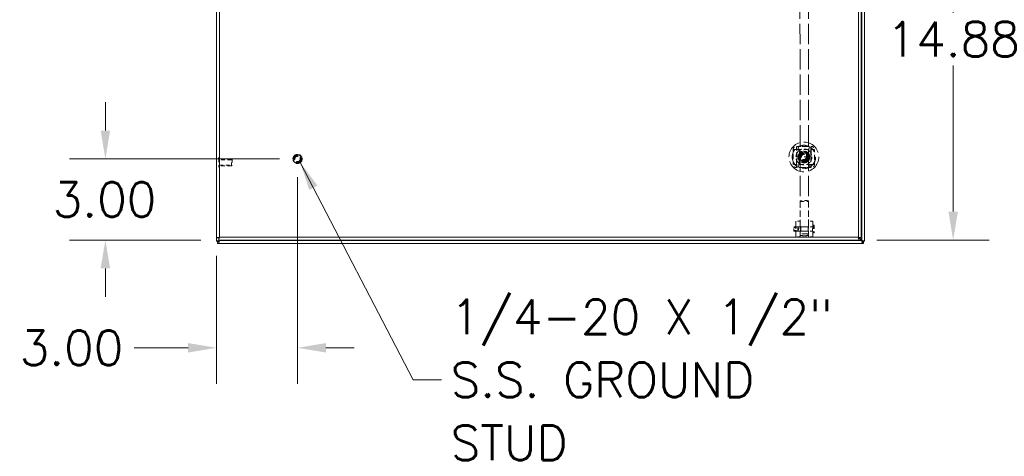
# Model space of a CAD drawing. Header units: inches. Extents: x 1 to 177, y 1 to 112.
# Tile 30 of 70: x 34 to 70, y 38 to 54. Entities that reach past the tile are written whole.
import ezdxf

# ---------------------------------------------------------------- set-up
doc = ezdxf.new("R2010")
doc.units = ezdxf.units.IN
doc.header["$LTSCALE"] = 10.666667
doc.header["$MEASUREMENT"] = 0
doc.linetypes.add('DASHED', pattern=[0.2067, 0.1654, -0.0413])
for name, color, linetype, lineweight in [('Dimension (ANSI)', 7, 'Continuous', 13), ('Hidden (ANSI)', 7, 'DASHED', 15), ('Hidden Narrow (ANSI)', 7, 'DASHED', 9), ('Symbol (ANSI)', 7, 'Continuous', 18), ('Visible (ANSI)', 7, 'Continuous', 13), ('Visible Narrow (ANSI)', 7, 'Continuous', 18)]:
    doc.layers.add(name, color=color, linetype=linetype, lineweight=lineweight)
doc.styles.add('Note Text (ANSI)', font='RomanS.shx')
doc.dimstyles.new('Default (ANSI)', dxfattribs={"dimscale": 10.666667, "dimtxt": 0.12, "dimasz": 0.098425, "dimexe": 0.125, "dimexo": 0.0625, "dimgap": 0.031496, "dimtad": 0, "dimtih": 1, "dimtoh": 1, "dimrnd": 1e-08, "dimzin": 0, "dimdsep": 46, "dimtxsty": 'Note Text (ANSI)', "dimcen": 0.09, "dimdle": 0.393701, "dimclrd": 256, "dimclre": 256, "dimclrt": 256, "dimadec": 0, "dimazin": 0, "dimtfac": 1, "dimtofl": 0, "dimtmove": 0, "dimatfit": 3, "dimfxl": 1, "dimtolj": 1, "dimtzin": 4, "dimlwd": -1, "dimlwe": -1, "dimarcsym": 0})
doc.dimstyles.new('Default (ANSI)$7', dxfattribs={"dimscale": 10.666667, "dimtxt": 0.12, "dimasz": 0.098425, "dimexe": 0.125, "dimexo": 0.0625, "dimgap": 0.031496, "dimtad": 0, "dimtih": 1, "dimtoh": 1, "dimrnd": 1e-08, "dimzin": 0, "dimdsep": 46, "dimtxsty": 'Note Text (ANSI)', "dimcen": 0.09, "dimdle": 0.393701, "dimclrd": 256, "dimclre": 256, "dimclrt": 256, "dimadec": 0, "dimazin": 0, "dimtfac": 1, "dimtofl": 0, "dimtmove": 0, "dimatfit": 3, "dimfxl": 1, "dimtolj": 1, "dimtzin": 4, "dimlwd": -1, "dimlwe": -1, "dimarcsym": 0})

# ---------------------------------------------------------------- blocks, each defined once
blk = doc.blocks.new('*D4')
at = {"layer": 'Defpoints', "color": 0, "transparency": 16777216}
for p in [(36.714, 49.175), (43.828, 49.175), (40.913, 46.175)]:
    blk.add_point(p, dxfattribs=at)
at = {"layer": 'Dimension (ANSI)', "transparency": 16777216}
for p, q in [((36.714, 50.225), (36.714, 51.274)), ((43.161, 49.175), (35.38, 49.175)), ((40.246, 46.175), (35.38, 46.175)), ((36.714, 45.125), (36.714, 44.075))]:
    blk.add_line(p, q, dxfattribs=at)
for points in [[(36.539, 50.225), (36.889, 50.225), (36.714, 49.175)], [(36.539, 45.125), (36.889, 45.125), (36.714, 46.175)]]:
    blk.add_solid(points, dxfattribs=at)
at = {"layer": 'Dimension (ANSI)', "transparency": 16777216, "insert": (34.763, 48.315), "char_height": 1.28, "attachment_point": 1, "style": 'Note Text (ANSI)'}
blk.add_mtext('\\A1;3.00', dxfattribs=at)
blk = doc.blocks.new('*D5')
at = {"layer": 'Defpoints', "color": 0, "transparency": 16777216}
for p in [(43.828, 49.175), (40.828, 46.26), (40.828, 42.185)]:
    blk.add_point(p, dxfattribs=at)
at = {"layer": 'Dimension (ANSI)', "transparency": 16777216}
for p, q in [((43.828, 48.508), (43.828, 40.852)), ((40.828, 45.593), (40.828, 40.852)), ((39.778, 42.185), (37.777, 42.185)), ((44.878, 42.185), (45.928, 42.185))]:
    blk.add_line(p, q, dxfattribs=at)
for points in [[(39.778, 42.36), (39.778, 42.01), (40.828, 42.185)], [(44.878, 42.36), (44.878, 42.01), (43.828, 42.185)]]:
    blk.add_solid(points, dxfattribs=at)
at = {"layer": 'Dimension (ANSI)', "transparency": 16777216, "insert": (33.54, 42.825), "char_height": 1.28, "attachment_point": 1, "style": 'Note Text (ANSI)'}
blk.add_mtext('\\A1;3.00', dxfattribs=at)
blk = doc.blocks.new('*D6')
at = {"layer": 'Defpoints', "color": 0, "transparency": 16777216}
for p in [(62.578, 61.05), (68.107, 61.05), (64.618, 46.175)]:
    blk.add_point(p, dxfattribs=at)
at = {"layer": 'Dimension (ANSI)', "transparency": 16777216}
for p, q in [((63.245, 61.05), (69.44, 61.05)), ((68.107, 60), (68.107, 54.588)), ((68.107, 47.225), (68.107, 52.636)), ((65.285, 46.175), (69.44, 46.175))]:
    blk.add_line(p, q, dxfattribs=at)
for points in [[(67.932, 60), (68.282, 60), (68.107, 61.05)], [(67.932, 47.225), (68.282, 47.225), (68.107, 46.175)]]:
    blk.add_solid(points, dxfattribs=at)
at = {"layer": 'Dimension (ANSI)', "transparency": 16777216, "insert": (65.638, 54.252), "char_height": 1.28, "attachment_point": 1, "style": 'Note Text (ANSI)'}
blk.add_mtext('\\A1;14.88', dxfattribs=at)

msp = doc.modelspace()

# ---------------------------------------------------------------- linework, layer by layer
at = {"layer": 'Hidden (ANSI)', "ltscale": 0.42479}
for p, q in [((62.427, 59.792), (62.442, 47.616)), ((62.737, 59.792), (62.752, 47.617))]:
    msp.add_line(p, q, dxfattribs=at)
at = {"layer": 'Hidden (ANSI)', "ltscale": 0.070552}
for p, q in [((62.322, 49.249), (62.322, 49.642)), ((62.834, 49.249), (62.834, 49.642)), ((62.322, 48.855), (62.322, 49.249)), ((62.834, 48.855), (62.834, 49.249))]:
    msp.add_line(p, q, dxfattribs=at)
at = {"layer": 'Hidden (ANSI)', "ltscale": 0.091292}
msp.add_line((62.322, 49.249), (62.834, 49.249), dxfattribs=at)
at = {"layer": 'Hidden (ANSI)', "ltscale": 0.001061}
for p, q in [((40.916, 49.218), (40.91, 49.218)), ((40.916, 48.881), (40.91, 48.881))]:
    msp.add_line(p, q, dxfattribs=at)
at = {"layer": 'Hidden (ANSI)', "ltscale": 0.089937}
msp.add_line((40.924, 49.21), (40.924, 48.889), dxfattribs=at)
at = {"layer": 'Hidden (ANSI)', "ltscale": 0.082361}
for p, q in [((41.386, 49.175), (40.924, 49.175)), ((41.386, 48.925), (40.924, 48.925))]:
    msp.add_line(p, q, dxfattribs=at)
at = {"layer": 'Hidden (ANSI)', "ltscale": 0.070022}
msp.add_line((41.386, 48.925), (41.386, 49.175), dxfattribs=at)
msp.add_line((41.386, 48.925), (41.386, 49.175), dxfattribs=at)
at = {"layer": 'Hidden (ANSI)', "ltscale": 0.003865}
for p, q in [((41.402, 49.159), (41.386, 49.175)), ((41.402, 48.94), (41.386, 48.925))]:
    msp.add_line(p, q, dxfattribs=at)
at = {"layer": 'Hidden (ANSI)', "ltscale": 0.061215}
msp.add_line((41.402, 49.159), (41.402, 48.94), dxfattribs=at)
at = {"layer": 'Hidden (ANSI)', "ltscale": 0.138239}
for p, q in [((62.442, 47.616), (62.443, 46.868)), ((62.752, 47.617), (62.753, 46.868))]:
    msp.add_line(p, q, dxfattribs=at)
at = {"layer": 'Hidden (ANSI)', "ltscale": 0.165544}
for p, q in [((62.285, 46.878), (62.286, 46.287)), ((62.91, 46.879), (62.911, 46.288))]:
    msp.add_line(p, q, dxfattribs=at)
at = {"layer": 'Hidden (ANSI)', "ltscale": 0.028021}
for p, q in [((62.443, 46.878), (62.285, 46.878)), ((62.91, 46.879), (62.753, 46.878)), ((62.202, 46.635), (62.36, 46.636)), ((62.202, 46.529), (62.36, 46.529)), ((62.443, 46.665), (62.286, 46.665)), ((62.443, 46.5), (62.286, 46.5)), ((62.911, 46.666), (62.753, 46.666)), ((62.911, 46.501), (62.753, 46.5)), ((62.444, 46.287), (62.286, 46.287)), ((62.911, 46.288), (62.754, 46.288))]:
    msp.add_line(p, q, dxfattribs=at)
at = {"layer": 'Hidden (ANSI)', "ltscale": 0.15174}
for p, q in [((62.443, 46.868), (62.444, 46.287)), ((62.753, 46.868), (62.754, 46.288))]:
    msp.add_line(p, q, dxfattribs=at)
at = {"layer": 'Hidden (ANSI)', "ltscale": 0.076096}
for p, q in [((62.911, 46.719), (62.911, 46.447)), ((62.958, 46.719), (62.958, 46.447))]:
    msp.add_line(p, q, dxfattribs=at)
at = {"layer": 'Hidden (ANSI)', "ltscale": 0.004118}
for p, q in [((62.922, 46.731), (62.946, 46.731)), ((62.923, 46.436), (62.946, 46.436))]:
    msp.add_line(p, q, dxfattribs=at)
at = {"layer": 'Hidden (ANSI)', "ltscale": 0.124333}
for p, q in [((62.202, 46.661), (62.899, 46.662)), ((62.202, 46.504), (62.899, 46.504))]:
    msp.add_line(p, q, dxfattribs=at)
at = {"layer": 'Hidden (ANSI)', "ltscale": 0.044072}
msp.add_line((62.202, 46.504), (62.202, 46.661), dxfattribs=at)
at = {"layer": 'Hidden (ANSI)', "ltscale": 0.029716}
msp.add_line((62.36, 46.529), (62.36, 46.636), dxfattribs=at)
at = {"layer": 'Hidden (ANSI)', "ltscale": 0.010859}
for q in [(62.36, 46.636), (62.36, 46.529)]:
    msp.add_line((62.39, 46.583), q, dxfattribs=at)
at = {"layer": 'Hidden (ANSI)', "ltscale": 0.054759}
for p, q in [((62.752, 46.663), (62.445, 46.663)), ((62.752, 46.503), (62.445, 46.503))]:
    msp.add_line(p, q, dxfattribs=at)
at = {"layer": 'Hidden (ANSI)', "ltscale": 0.392686}
msp.add_circle((62.578, 49.249), 0.551, dxfattribs=at)
at = {"layer": 'Hidden (ANSI)', "ltscale": 0.412727}
msp.add_circle((62.578, 49.249), 0.434, dxfattribs=at)
at = {"layer": 'Hidden (ANSI)', "ltscale": 0.411385}
msp.add_circle((62.578, 49.249), 0.433, dxfattribs=at)
at = {"layer": 'Hidden (ANSI)', "ltscale": 0.18895}
msp.add_circle((43.828, 49.175), 0.168, dxfattribs=at)
at = {"layer": 'Hidden (ANSI)', "ltscale": 0.140145}
msp.add_circle((43.828, 49.175), 0.125, dxfattribs=at)
at = {"layer": 'Hidden (ANSI)', "ltscale": 0.12253}
msp.add_circle((43.828, 49.175), 0.109, dxfattribs=at)
at = {"layer": 'Hidden (ANSI)', "ltscale": 0.242844}
msp.add_circle((62.578, 49.249), 0.217, dxfattribs=at)
at = {"layer": 'Hidden (ANSI)', "ltscale": 0.210819}
msp.add_circle((62.578, 49.249), 0.188, dxfattribs=at)
at = {"layer": 'Hidden (ANSI)', "ltscale": 0.198672}
msp.add_circle((62.578, 49.249), 0.177, dxfattribs=at)
at = {"layer": 'Hidden (ANSI)', "ltscale": 0.181004}
msp.add_circle((62.578, 49.249), 0.161, dxfattribs=at)
at = {"layer": 'Hidden (ANSI)', "ltscale": 0.148611}
msp.add_circle((62.578, 49.249), 0.133, dxfattribs=at)
at = {"layer": 'Hidden (ANSI)', "ltscale": 0.139041}
msp.add_circle((62.578, 49.249), 0.124, dxfattribs=at)
at = {"layer": 'Hidden (ANSI)', "ltscale": 0.133077}
msp.add_circle((62.578, 49.249), 0.119, dxfattribs=at)
at = {"layer": 'Hidden (ANSI)', "ltscale": 0.132415}
msp.add_circle((62.578, 49.249), 0.118, dxfattribs=at)
at = {"layer": 'Hidden (ANSI)', "ltscale": 0.125789}
msp.add_circle((62.578, 49.249), 0.112, dxfattribs=at)
at = {"layer": 'Hidden (ANSI)', "ltscale": 0.114746}
msp.add_circle((62.578, 49.249), 0.102, dxfattribs=at)
at = {"layer": 'Hidden (ANSI)', "ltscale": 0.110329}
msp.add_circle((62.578, 49.249), 0.0984, dxfattribs=at)
at = {"layer": 'Hidden (ANSI)', "ltscale": 0.141744}
for centre, start, end in [((60.684, 49.257), 346.588, 12.8614), ((64.472, 49.257), 167.1386, 193.412)]:
    msp.add_arc(centre, 1.732, start, end, dxfattribs=at)
at = {"layer": 'Hidden (ANSI)', "ltscale": 0.002144}
for centre, start, end in [((40.91, 49.21), 90, 180), ((40.91, 48.889), 180, 270), ((40.916, 49.21), 0, 90), ((40.916, 48.889), 270, 0)]:
    msp.add_arc(centre, 0.008, start, end, dxfattribs=at)
at = {"layer": 'Hidden (ANSI)', "ltscale": 0.003213}
for centre, start, end in [((62.899, 46.674), 270.073, 0.0729), ((62.922, 46.719), 90.073, 180.073), ((62.946, 46.719), 0.073, 90.073), ((62.899, 46.493), 0.073, 90.073), ((62.923, 46.447), 180.073, 270.073), ((62.946, 46.447), 270.073, 0.073)]:
    msp.add_arc(centre, 0.0118, start, end, dxfattribs=at)
at = {"layer": 'Hidden (ANSI)', "ltscale": 0.087227}
for major_axis in [(-0.155, 0), (0.155, 0)]:
    msp.add_ellipse((62.597, 47.616), major_axis=major_axis, ratio=0.131652, start_param=3.141593, end_param=6.283185, dxfattribs=at)
at = {"layer": 'Hidden (ANSI)', "ltscale": 0.173804}
msp.add_ellipse((62.599, 46.37), major_axis=(0.155, 0), ratio=0.258819, dxfattribs=at)
at = {"layer": 'Hidden (ANSI)', "ltscale": 0.034226}
for points in [[(62.184, 49.524), (62.184, 49.535), (62.186, 49.546), (62.192, 49.567), (62.196, 49.578), (62.206, 49.592), (62.209, 49.597), (62.215, 49.604), (62.217, 49.606), (62.219, 49.608), (62.222, 49.611), (62.226, 49.614), (62.235, 49.621), (62.241, 49.625), (62.259, 49.635), (62.273, 49.64), (62.292, 49.642), (62.297, 49.642), (62.302, 49.642)], [(62.854, 49.642), (62.864, 49.642), (62.875, 49.641), (62.896, 49.635), (62.907, 49.63), (62.922, 49.621), (62.926, 49.618), (62.933, 49.612), (62.935, 49.61), (62.937, 49.608), (62.94, 49.605), (62.943, 49.601), (62.951, 49.592), (62.954, 49.586), (62.964, 49.567), (62.969, 49.554), (62.971, 49.535), (62.972, 49.53), (62.972, 49.524)], [(62.302, 48.855), (62.292, 48.855), (62.281, 48.856), (62.26, 48.862), (62.249, 48.867), (62.234, 48.876), (62.23, 48.88), (62.223, 48.886), (62.221, 48.888), (62.219, 48.89), (62.216, 48.893), (62.212, 48.896), (62.205, 48.906), (62.201, 48.911), (62.191, 48.93), (62.187, 48.944), (62.185, 48.963), (62.184, 48.968), (62.184, 48.973)], [(62.972, 48.973), (62.972, 48.963), (62.97, 48.952), (62.964, 48.931), (62.96, 48.92), (62.95, 48.905), (62.947, 48.9), (62.941, 48.894), (62.939, 48.892), (62.937, 48.89), (62.934, 48.886), (62.93, 48.883), (62.921, 48.876), (62.915, 48.872), (62.897, 48.862), (62.883, 48.858), (62.864, 48.855), (62.859, 48.855), (62.854, 48.855)]]:
    msp.add_open_spline(points, degree=3, knots=[1.8014732, 1.8014732, 1.8014732, 1.8014732, 1.8875136, 1.8875136, 1.9791609, 1.9791609, 2.0231144, 2.0231144, 2.0455361, 2.0455361, 2.0455361, 2.081106, 2.081106, 2.1346066, 2.1346066, 2.2473412, 2.2473412, 2.289849, 2.289849, 2.289849, 2.289849], dxfattribs=at)
at = {"layer": 'Hidden (ANSI)', "ltscale": 0.099298}
for points, knots in [([(62.302, 49.642), (62.343, 49.642), (62.39, 49.642), (62.485, 49.642), (62.534, 49.642), (62.622, 49.642), (62.67, 49.642), (62.766, 49.642), (62.813, 49.642), (62.854, 49.642)], [-2.885403, -2.885403, -2.885403, -2.885403, -2.551161, -2.551161, -2.21524, -2.21524, -1.879319, -1.879319, -1.545076, -1.545076, -1.545076, -1.545076]), ([(62.854, 48.855), (62.813, 48.855), (62.766, 48.855), (62.67, 48.855), (62.622, 48.855), (62.534, 48.855), (62.485, 48.855), (62.39, 48.855), (62.343, 48.855), (62.302, 48.855)], [1.545076, 1.545076, 1.545076, 1.545076, 1.879319, 1.879319, 2.21524, 2.21524, 2.551161, 2.551161, 2.885403, 2.885403, 2.885403, 2.885403])]:
    msp.add_open_spline(points, degree=3, knots=knots, dxfattribs=at)
at = {"layer": 'Hidden (ANSI)', "ltscale": 0.020447}
msp.add_open_spline([(62.521, 49.642), (62.544, 49.642), (62.569, 49.642), (62.609, 49.642), (62.622, 49.642), (62.635, 49.642)], degree=3, knots=[-1.598083, -1.598083, -1.598083, -1.598083, -1.43464, -1.43464, -1.3482176, -1.3482176, -1.3482176, -1.3482176], dxfattribs=at)
at = {"layer": 'Hidden (ANSI)', "ltscale": 0.049599}
for points, knots in [([(62.184, 49.249), (62.184, 49.293), (62.184, 49.341), (62.184, 49.436), (62.184, 49.483), (62.184, 49.524)], [-2.2152399, -2.2152399, -2.2152399, -2.2152399, -1.8793188, -1.8793188, -1.5450763, -1.5450763, -1.5450763, -1.5450763]), ([(62.184, 48.973), (62.184, 49.014), (62.184, 49.061), (62.184, 49.156), (62.184, 49.205), (62.184, 49.249)], [1.5450763, 1.5450763, 1.5450763, 1.5450763, 1.8793188, 1.8793188, 2.2152399, 2.2152399, 2.2152399, 2.2152399]), ([(62.972, 49.524), (62.972, 49.483), (62.972, 49.436), (62.972, 49.341), (62.972, 49.293), (62.972, 49.249)], [-2.8854035, -2.8854035, -2.8854035, -2.8854035, -2.551161, -2.551161, -2.2152399, -2.2152399, -2.2152399, -2.2152399]), ([(62.972, 49.249), (62.972, 49.205), (62.972, 49.156), (62.972, 49.061), (62.972, 49.014), (62.972, 48.973)], [2.2152399, 2.2152399, 2.2152399, 2.2152399, 2.551161, 2.551161, 2.8854035, 2.8854035, 2.8854035, 2.8854035])]:
    msp.add_open_spline(points, degree=3, knots=knots, dxfattribs=at)
at = {"layer": 'Hidden (ANSI)', "ltscale": 0.040486}
for points in [[(62.39, 49.357), (62.484, 49.412), (62.578, 49.466)], [(62.39, 49.14), (62.39, 49.249), (62.39, 49.357)], [(62.578, 49.466), (62.672, 49.412), (62.766, 49.357)], [(62.766, 49.357), (62.766, 49.249), (62.766, 49.14)], [(62.578, 49.031), (62.484, 49.086), (62.39, 49.14)], [(62.766, 49.14), (62.672, 49.086), (62.578, 49.031)]]:
    msp.add_rational_spline(points, [1.80067653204, 2.07924216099, 1.80067653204], degree=2, dxfattribs=at)
at = {"layer": 'Hidden (ANSI)', "ltscale": 0.025085}
msp.add_open_spline([(62.647, 48.855), (62.626, 48.855), (62.603, 48.856), (62.578, 48.856), (62.558, 48.856), (62.539, 48.855), (62.516, 48.855), (62.512, 48.855), (62.509, 48.855)], degree=3, knots=[-0.1908637, -0.1908637, -0.1908637, -0.1908637, 0, 0, 0, 0.1496288, 0.1496288, 0.1801257, 0.1801257, 0.1801257, 0.1801257], dxfattribs=at)
at = {"layer": 'Hidden (ANSI)', "ltscale": 0.091351}
msp.add_open_spline([(62.466, 46.603), (62.466, 46.613), (62.464, 46.623), (62.46, 46.64), (62.457, 46.647), (62.451, 46.657), (62.448, 46.66), (62.444, 46.663), (62.443, 46.663), (62.443, 46.657), (62.444, 46.652), (62.448, 46.639), (62.451, 46.631), (62.457, 46.614), (62.46, 46.604), (62.464, 46.583), (62.466, 46.572), (62.466, 46.552), (62.464, 46.542), (62.46, 46.525), (62.457, 46.518), (62.451, 46.508), (62.449, 46.505), (62.445, 46.502), (62.443, 46.503), (62.443, 46.508), (62.445, 46.513), (62.449, 46.526), (62.451, 46.534), (62.457, 46.551), (62.46, 46.561), (62.464, 46.582), (62.466, 46.593), (62.466, 46.603)], degree=3, knots=[0, 0, 0, 0, 0.078351, 0.078351, 0.156703, 0.156703, 0.234807, 0.234807, 0.312911, 0.312911, 0.391015, 0.391015, 0.46912, 0.46912, 0.547471, 0.547471, 0.625822, 0.625822, 0.704174, 0.704174, 0.782525, 0.782525, 0.860629, 0.860629, 0.938733, 0.938733, 1.016838, 1.016838, 1.094942, 1.094942, 1.173293, 1.173293, 1.251645, 1.251645, 1.251645, 1.251645], dxfattribs=at)
at = {"layer": 'Hidden (ANSI)', "ltscale": 0.045625}
for points, knots in [([(62.753, 46.66), (62.753, 46.663), (62.752, 46.664), (62.748, 46.661), (62.745, 46.657), (62.74, 46.647), (62.737, 46.64), (62.732, 46.624), (62.731, 46.614), (62.731, 46.604), (62.731, 46.594), (62.732, 46.583), (62.737, 46.562), (62.74, 46.552), (62.745, 46.534), (62.748, 46.526), (62.752, 46.513), (62.753, 46.508), (62.753, 46.506)], [0.9387334, 0.9387334, 0.9387334, 0.9387334, 1.0168377, 1.0168377, 1.0949419, 1.0949419, 1.1732932, 1.1732932, 1.2516446, 1.2516446, 1.2516446, 1.3299959, 1.3299959, 1.4083473, 1.4083473, 1.4864515, 1.4864515, 1.5645557, 1.5645557, 1.5645557, 1.5645557]), ([(62.753, 46.506), (62.753, 46.503), (62.752, 46.502), (62.748, 46.505), (62.745, 46.509), (62.74, 46.519), (62.737, 46.526), (62.732, 46.542), (62.731, 46.552), (62.731, 46.572), (62.732, 46.583), (62.737, 46.604), (62.74, 46.614), (62.745, 46.632), (62.748, 46.64), (62.752, 46.653), (62.753, 46.658), (62.753, 46.66)], [0.3129111, 0.3129111, 0.3129111, 0.3129111, 0.3910154, 0.3910154, 0.4691196, 0.4691196, 0.5474709, 0.5474709, 0.6258223, 0.6258223, 0.7041736, 0.7041736, 0.782525, 0.782525, 0.8606292, 0.8606292, 0.9387334, 0.9387334, 0.9387334, 0.9387334])]:
    msp.add_open_spline(points, degree=3, knots=knots, dxfattribs=at)
at = {"layer": 'Hidden Narrow (ANSI)', "ltscale": 0.033029}
for p, q in [((62.302, 49.524), (62.302, 49.642)), ((62.854, 49.524), (62.854, 49.642)), ((62.302, 49.524), (62.184, 49.524)), ((62.854, 49.524), (62.972, 49.524)), ((62.302, 48.973), (62.184, 48.973)), ((62.302, 48.973), (62.302, 48.855)), ((62.854, 48.973), (62.972, 48.973)), ((62.854, 48.973), (62.854, 48.855))]:
    msp.add_line(p, q, dxfattribs=at)
at = {"layer": 'Hidden Narrow (ANSI)', "ltscale": 0.098322}
for p, q in [((62.302, 48.973), (62.302, 49.524)), ((62.302, 49.524), (62.854, 49.524)), ((62.854, 49.524), (62.854, 48.973)), ((62.854, 48.973), (62.302, 48.973))]:
    msp.add_line(p, q, dxfattribs=at)
at = {"layer": 'Hidden Narrow (ANSI)', "ltscale": 0.094425}
for p, q in [((40.91, 49.218), (40.91, 48.881)), ((40.916, 49.218), (40.916, 48.881))]:
    msp.add_line(p, q, dxfattribs=at)
at = {"layer": 'Hidden Narrow (ANSI)', "ltscale": 0.082361}
for p, q in [((41.386, 49.149), (40.924, 49.149)), ((40.924, 48.95), (41.386, 48.95))]:
    msp.add_line(p, q, dxfattribs=at)
at = {"layer": 'Hidden Narrow (ANSI)', "ltscale": 0.082722}
for p, q in [((62.922, 46.731), (62.923, 46.436)), ((62.946, 46.731), (62.946, 46.436))]:
    msp.add_line(p, q, dxfattribs=at)
at = {"layer": 'Hidden Narrow (ANSI)', "ltscale": 0.044072}
msp.add_line((62.899, 46.504), (62.899, 46.662), dxfattribs=at)
at = {"layer": 'Hidden Narrow (ANSI)', "ltscale": 0.228694}
msp.add_circle((43.828, 49.175), 0.16, dxfattribs=at)
at = {"layer": 'Hidden Narrow (ANSI)', "ltscale": 0.111311}
msp.add_circle((43.828, 49.175), 0.0993, dxfattribs=at)
at = {"layer": 'Hidden Narrow (ANSI)', "ltscale": 0.211374}
msp.add_circle((62.578, 49.249), 0.297, dxfattribs=at)
at = {"layer": 'Hidden Narrow (ANSI)', "ltscale": 0.221587}
msp.add_circle((62.578, 49.249), 0.156, dxfattribs=at)
at = {"layer": 'Hidden Narrow (ANSI)', "ltscale": 0.105956}
msp.add_circle((62.578, 49.249), 0.0945, dxfattribs=at)
at = {"layer": 'Visible (ANSI)'}
for p, q in [((40.828, 46.26), (40.828, 75.84)), ((64.703, 75.84), (64.703, 46.26)), ((64.828, 75.965), (64.828, 46.135)), ((40.828, 46.135), (40.828, 46.26)), ((40.902, 46.26), (40.828, 46.26)), ((40.828, 46.13), (40.828, 46.135)), ((40.902, 46.13), (40.828, 46.13)), ((40.865, 46.124), (40.913, 46.124)), ((40.865, 46.05), (40.865, 46.124)), ((40.913, 46.05), (40.865, 46.05)), ((40.933, 46.166), (40.902, 46.135)), ((40.902, 46.135), (40.902, 46.13)), ((40.913, 46.249), (40.913, 46.175)), ((64.618, 46.175), (40.913, 46.175)), ((40.913, 46.124), (40.944, 46.155)), ((64.743, 46.05), (40.913, 46.05)), ((40.942, 46.175), (40.933, 46.166)), ((40.944, 46.155), (40.964, 46.175)), ((64.607, 46.26), (64.712, 46.155)), ((64.723, 46.166), (64.618, 46.271)), ((64.618, 46.249), (64.618, 46.175)), ((64.629, 46.26), (64.703, 46.26)), ((64.712, 46.155), (64.743, 46.124)), ((64.754, 46.135), (64.723, 46.166)), ((64.743, 46.124), (64.791, 46.124)), ((64.791, 46.05), (64.743, 46.05)), ((64.754, 46.13), (64.754, 46.135)), ((64.828, 46.13), (64.754, 46.13)), ((64.791, 46.124), (64.791, 46.05)), ((64.828, 46.135), (64.828, 46.13))]:
    msp.add_line(p, q, dxfattribs=at)
for points, knots in [([(40.933, 46.28), (40.895, 46.275), (40.857, 46.271), (40.84, 46.266), (40.832, 46.264), (40.828, 46.262), (40.828, 46.26)], [0, 0, 0, 0, 1.095058, 1.095058, 1.095058, 1.570796, 1.570796, 1.570796, 1.570796]), ([(40.933, 46.166), (40.896, 46.155), (40.86, 46.144), (40.842, 46.139), (40.833, 46.136), (40.828, 46.135), (40.828, 46.135)], [-1.570796, -1.570796, -1.570796, -1.570796, -0.520146, -0.520146, -0.520146, 0, 0, 0, 0]), ([(40.892, 46.13), (40.884, 46.127), (40.877, 46.124), (40.869, 46.124), (40.867, 46.124), (40.866, 46.124), (40.865, 46.124)], [0.9407496, 0.9407496, 0.9407496, 0.9407496, 1.4834748, 1.4834748, 1.4834748, 1.5707963, 1.5707963, 1.5707963, 1.5707963]), ([(40.933, 46.28), (40.918, 46.274), (40.903, 46.267), (40.902, 46.261), (40.902, 46.261), (40.902, 46.26), (40.902, 46.26)], [0, 0, 0, 0, 1.483475, 1.483475, 1.483475, 1.570796, 1.570796, 1.570796, 1.570796]), ([(40.933, 46.155), (40.918, 46.147), (40.903, 46.139), (40.902, 46.131), (40.902, 46.131), (40.902, 46.13), (40.902, 46.13)], [0, 0, 0, 0, 1.483475, 1.483475, 1.483475, 1.570796, 1.570796, 1.570796, 1.570796]), ([(40.913, 46.175), (40.918, 46.175), (40.922, 46.198), (40.927, 46.232), (40.929, 46.247), (40.931, 46.263), (40.933, 46.28)], [0, 0, 0, 0, 1.095058, 1.095058, 1.095058, 1.570796, 1.570796, 1.570796, 1.570796]), ([(40.933, 46.28), (40.927, 46.265), (40.92, 46.25), (40.914, 46.249), (40.914, 46.249), (40.913, 46.249), (40.913, 46.249)], [0, 0, 0, 0, 1.483475, 1.483475, 1.483475, 1.570796, 1.570796, 1.570796, 1.570796]), ([(40.913, 46.05), (40.913, 46.05), (40.919, 46.071), (40.929, 46.103), (40.933, 46.119), (40.939, 46.137), (40.944, 46.155)], [0, 0, 0, 0, 1.050651, 1.050651, 1.050651, 1.570796, 1.570796, 1.570796, 1.570796]), ([(64.598, 46.28), (64.602, 46.242), (64.607, 46.204), (64.612, 46.186), (64.614, 46.179), (64.616, 46.175), (64.618, 46.175)], [0, 0, 0, 0, 1.095058, 1.095058, 1.095058, 1.570796, 1.570796, 1.570796, 1.570796]), ([(64.598, 46.28), (64.604, 46.265), (64.61, 46.25), (64.617, 46.249), (64.617, 46.249), (64.618, 46.249), (64.618, 46.249)], [0, 0, 0, 0, 1.483475, 1.483475, 1.483475, 1.570796, 1.570796, 1.570796, 1.570796]), ([(64.703, 46.26), (64.703, 46.264), (64.68, 46.269), (64.646, 46.274), (64.631, 46.276), (64.614, 46.278), (64.598, 46.28)], [0, 0, 0, 0, 1.095058, 1.095058, 1.095058, 1.570796, 1.570796, 1.570796, 1.570796]), ([(64.598, 46.28), (64.613, 46.274), (64.627, 46.267), (64.629, 46.261), (64.629, 46.261), (64.629, 46.26), (64.629, 46.26)], [0, 0, 0, 0, 1.483475, 1.483475, 1.483475, 1.570796, 1.570796, 1.570796, 1.570796]), ([(64.712, 46.155), (64.723, 46.118), (64.733, 46.082), (64.739, 46.064), (64.741, 46.055), (64.743, 46.05), (64.743, 46.05)], [-1.570796, -1.570796, -1.570796, -1.570796, -0.520146, -0.520146, -0.520146, 0, 0, 0, 0]), ([(64.828, 46.135), (64.828, 46.135), (64.807, 46.141), (64.775, 46.15), (64.759, 46.155), (64.741, 46.161), (64.723, 46.166)], [0, 0, 0, 0, 1.050651, 1.050651, 1.050651, 1.570796, 1.570796, 1.570796, 1.570796]), ([(64.723, 46.155), (64.738, 46.147), (64.752, 46.139), (64.754, 46.131), (64.754, 46.131), (64.754, 46.13), (64.754, 46.13)], [0, 0, 0, 0, 1.483475, 1.483475, 1.483475, 1.570796, 1.570796, 1.570796, 1.570796]), ([(64.764, 46.13), (64.771, 46.127), (64.779, 46.124), (64.787, 46.124), (64.788, 46.124), (64.79, 46.124), (64.791, 46.124)], [0.9407496, 0.9407496, 0.9407496, 0.9407496, 1.4834748, 1.4834748, 1.4834748, 1.5707963, 1.5707963, 1.5707963, 1.5707963])]:
    msp.add_open_spline(points, degree=3, knots=knots, dxfattribs=at)
for points in [[(40.902, 46.135), (40.877, 46.135), (40.853, 46.135), (40.828, 46.135)], [(40.933, 46.155), (40.923, 46.148), (40.914, 46.141), (40.904, 46.136)], [(40.913, 46.05), (40.913, 46.074), (40.913, 46.099), (40.913, 46.124)], [(64.723, 46.155), (64.732, 46.148), (64.742, 46.141), (64.752, 46.136)], [(64.743, 46.124), (64.743, 46.099), (64.743, 46.074), (64.743, 46.05)], [(64.828, 46.135), (64.803, 46.135), (64.779, 46.135), (64.754, 46.135)]]:
    msp.add_open_spline(points, degree=3, dxfattribs=at)
at = {"layer": 'Visible Narrow (ANSI)'}
for p, q in [((64.723, 46.166), (64.723, 75.933)), ((40.933, 75.819), (40.933, 46.28)), ((64.598, 46.28), (64.598, 75.819)), ((40.933, 46.28), (64.598, 46.28)), ((40.933, 46.175), (40.933, 46.166)), ((40.933, 46.166), (40.933, 46.155)), ((40.933, 46.155), (40.944, 46.155)), ((40.944, 46.155), (64.712, 46.155)), ((64.712, 46.155), (64.723, 46.155)), ((64.723, 46.155), (64.723, 46.166))]:
    msp.add_line(p, q, dxfattribs=at)

# ---------------------------------------------------------------- texts
at = {"layer": 'Symbol (ANSI)', "insert": (49.496, 40.999), "char_height": 1.28, "width": 16.55719, "attachment_point": 4, "line_spacing_factor": 1.093904, "style": 'Note Text (ANSI)'}
msp.add_mtext('{1/4-20 X 1/2"\\PS.S. GROUND\\PSTUD}', dxfattribs=at)

# ---------------------------------------------------------------- dimensions: what is measured, and where the dimension line sits
at = {"layer": 'Dimension (ANSI)'}
for base, p1, p2, picture, middle in [((68.106550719, 61.049732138), (64.617907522, 46.174732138), (62.577956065, 61.049732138), '*D6', (68.106550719, 53.612232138)), ((36.714, 49.175), (40.913, 46.175), (43.828, 49.175), '*D4', (36.714, 47.675))]:
    dim = msp.add_linear_dim(base=base, p1=p1, p2=p2, angle=90, dimstyle='Default (ANSI)', override={"dimdec": 2, "dimtp": 0, "dimtm": 0, "dimtdec": 2, "dimatfit": 1}, dxfattribs=at)
    dim.commit()
    dim.dimension.update_dxf_attribs({"geometry": picture, "text_midpoint": middle, "dimtype": 160})
dim = msp.add_linear_dim(base=(40.828, 42.185), p1=(43.828, 49.175), p2=(40.828, 46.26), dimstyle='Default (ANSI)', override={"dimtih": 0, "dimtoh": 0, "dimdec": 2, "dimtp": 0, "dimtm": 0, "dimtdec": 2, "dimatfit": 1}, dxfattribs=at)
dim.commit()
dim.dimension.update_dxf_attribs({"geometry": '*D5', "text_midpoint": (35.491, 42.185), "dimtype": 160})

# ---------------------------------------------------------------- leaders
at = {"layer": 'Symbol (ANSI)', "annotation_type": 0, "has_hookline": 1, "hookline_direction": 0, "text_width": 15.726}
msp.add_leader([(43.932, 49.042), (48.11, 40.999), (49.16, 40.999)], dimstyle='Default (ANSI)$7', override={"dimtad": 0}, dxfattribs=at)

doc.saveas('drawing.dxf')
